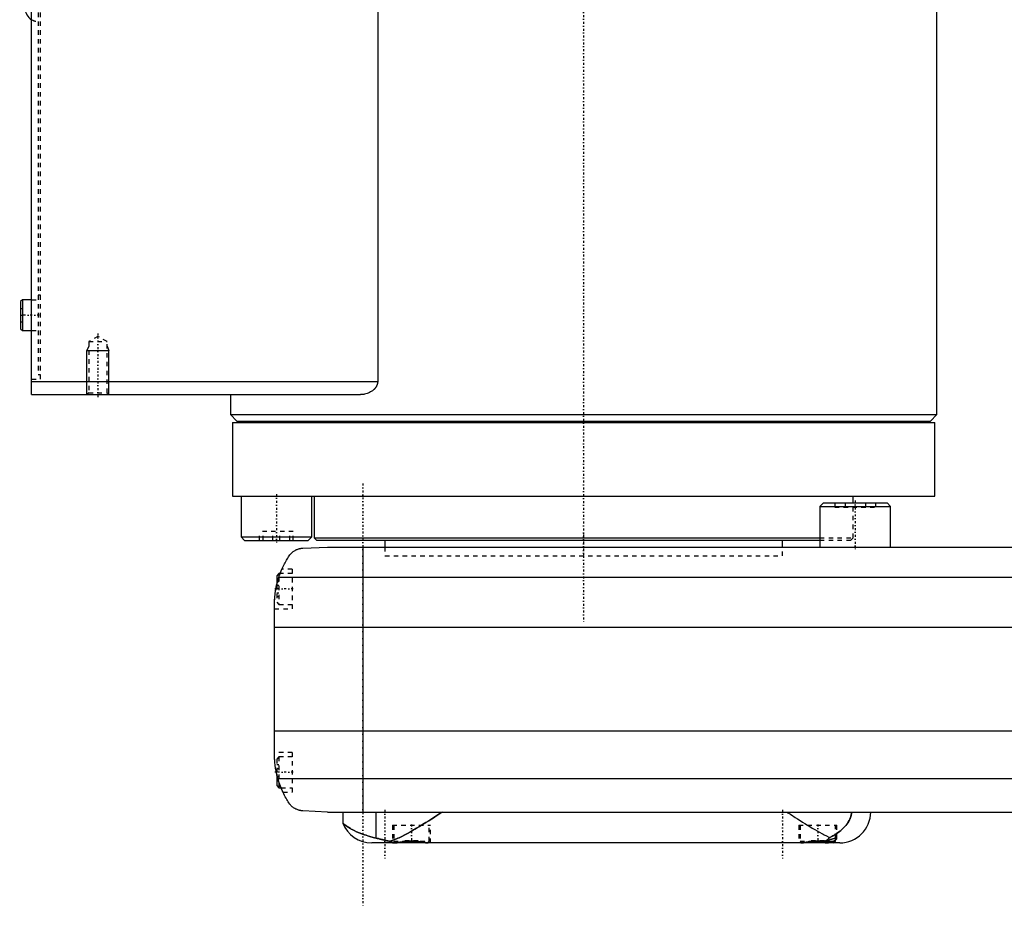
# Model space of a CAD drawing. Extents: x -168 to 502, y -137 to 442.
# Tile 1 of 6: x -128 to 95, y -81 to 119. Entities that reach past the tile are written whole.
import ezdxf

# ---------------------------------------------------------------- set-up
doc = ezdxf.new("R2010")
doc.units = 0
doc.linetypes.add('CENTER', pattern=[1.5, 0.45, -0.5, 0.05, -0.5])
doc.linetypes.add('DASHED', pattern=[2, 1, -1])
for name, color, linetype in [('AM_0', 7, 'CONTINUOUS'), ('AM_10', 7, 'CONTINUOUS'), ('AM_3', 7, 'DASHED'), ('AM_7', 7, 'CENTER')]:
    doc.layers.add(name, color=color, linetype=linetype)

msp = doc.modelspace()

# ---------------------------------------------------------------- linework, layer by layer
at = {"layer": 'AM_0', "color": 7, "linetype": 'CONTINUOUS'}
for p, q in [((-125, 34.5), (-125, 313.5)), ((-46.64, 291.5), (-46.64, 37.5)), ((80, 30), (80, 176)), ((-127.1, 56), (-127.5, 55.6)), ((-125, 56), (-127.1, 56)), ((-127.1, 56), (-127.1, 49)), ((-127.5, 55.6), (-127.5, 49.4)), ((-127.5, 49.4), (-127.1, 49)), ((-127.1, 49), (-125, 49)), ((-125, 37.5), (-46.64, 37.5)), ((-125, 34.5), (-50.56, 34.5)), ((-80, 34.5), (-80, 30)), ((-80, 30), (-78.5, 28.5)), ((-80, 30), (80, 30)), ((78.5, 28.5), (80, 30)), ((-79.5, 28.2), (-79.5, 11.5)), ((-79.5, 28.2), (79.5, 28.2)), ((-78.5, 28.5), (78.5, 28.5)), ((-75, 28.5), (-75, 28.2)), ((75, 28.2), (75, 28.5)), ((79.5, 11.5), (79.5, 28.2)), ((-79.5, 11.5), (79.5, 11.5)), ((-77.57, 11.5), (-77.57, 2.3)), ((-61.57, 2.3), (-61.57, 11.5)), ((-61, 11.5), (-61, 2.08)), ((61, 10), (61, 11.5)), ((54.29, 10), (53.49, 9.2)), ((53.49, 9.2), (53.49, 0)), ((53.49, 9.2), (69.49, 9.2)), ((54.29, 10), (68.69, 10)), ((69.49, 9.2), (68.69, 10)), ((69.49, 0), (69.49, 9.2)), ((-77.57, 2.3), (-76.77, 1.5)), ((-77.57, 2.3), (-61.57, 2.3)), ((-62.37, 1.5), (-61.57, 2.3)), ((-76.77, 1.5), (-62.37, 1.5)), ((-63.58, -0.25), (-58, 0)), ((-61, 2.08), (-60.5, 1.58)), ((-61, 2.08), (53.49, 2.08)), ((-60.5, 1.58), (53.49, 1.58)), ((-58, 0), (248, 0)), ((-50, 0), (-50, -60)), ((-45, 1.58), (-45, 0)), ((45, 0), (45, 1.58)), ((-69, -6), (-69.5, -6.5)), ((-69.5, -6.5), (-69.5, -8.59)), ((-68.72, -6), (-69, -6)), ((-69, -6), (-69, -6.79)), ((-69.01, -6.81), (259.01, -6.81)), ((-70, -46.97), (-70, -13.03)), ((-70, -18.16), (260, -18.16)), ((-70, -41.62), (260, -41.62)), ((-69.5, -51.41), (-69.5, -54)), ((-69.24, -52.43), (259.24, -52.43)), ((-69, -53.21), (-69, -54.5)), ((-69.5, -54), (-69, -54.5)), ((-69, -54.5), (-68.53, -54.5)), ((-58, -60), (-63.58, -59.75)), ((-58, -60), (251.5, -60)), ((-54.53, -60), (-54.53, -62.51)), ((-46.98, -65.9), (-46.98, -60)), ((54.71, -66.6), (57, -66.6)), ((56.6, -67), (57, -66.6)), ((57, -66.6), (57, -65.89)), ((58, -67), (-48, -67)), ((-42.61, -66.99), (-42.6, -67)), ((-35.4, -67), (-35.39, -66.99)), ((49.39, -66.99), (49.4, -67))]:
    msp.add_line(p, q, dxfattribs=at)
for points in [[(-46.64, 37.5, 0), (-46.64, 37.47, 0), (-46.64, 37.42, 0), (-46.64, 37.36, 0), (-46.64, 37.33, 0), (-46.65, 37.3, 0), (-46.65, 37.25, 0), (-46.66, 37.19, 0), (-46.67, 37.14, 0), (-46.68, 37.09, 0), (-46.69, 37.03, 0), (-46.69, 37, 0), (-46.7, 36.98, 0), (-46.71, 36.92, 0), (-46.73, 36.87, 0), (-46.75, 36.82, 0), (-46.76, 36.77, 0), (-46.78, 36.72, 0), (-46.79, 36.69, 0), (-46.8, 36.67, 0), (-46.82, 36.62, 0), (-46.84, 36.57, 0), (-46.86, 36.54, 0), (-46.87, 36.52, 0), (-46.89, 36.47, 0), (-46.92, 36.42, 0), (-46.93, 36.4, 0), (-46.94, 36.37, 0), (-46.97, 36.32, 0), (-47, 36.28, 0), (-47.03, 36.23, 0), (-47.06, 36.19, 0), (-47.09, 36.14, 0), (-47.1, 36.12, 0), (-47.12, 36.1, 0), (-47.15, 36.06, 0), (-47.18, 36.01, 0), (-47.21, 35.97, 0), (-47.25, 35.93, 0), (-47.28, 35.89, 0), (-47.3, 35.87, 0), (-47.32, 35.85, 0), (-47.35, 35.81, 0), (-47.39, 35.77, 0), (-47.43, 35.74, 0), (-47.46, 35.7, 0), (-47.5, 35.66, 0), (-47.52, 35.65, 0), (-47.54, 35.63, 0), (-47.58, 35.59, 0), (-47.61, 35.56, 0), (-47.65, 35.53, 0), (-47.69, 35.49, 0), (-47.73, 35.46, 0), (-47.75, 35.45, 0), (-47.77, 35.43, 0), (-47.81, 35.4, 0), (-47.85, 35.37, 0), (-47.98, 35.28, 0), (-48.11, 35.2, 0), (-48.23, 35.12, 0), (-48.49, 34.98, 0), (-48.76, 34.86, 0), (-49.04, 34.75, 0), (-49.32, 34.67, 0), (-49.6, 34.6, 0), (-49.74, 34.57, 0), (-49.88, 34.55, 0), (-50.15, 34.52, 0), (-50.42, 34.5, 0), (-50.56, 34.5, 0)], [(-69.01, -6.81, 0), (-68.95, -6.65, 0), (-68.84, -6.32, 0), (-68.72, -5.99, 0), (-68.66, -5.83, 0), (-68.59, -5.66, 0), (-68.46, -5.34, 0), (-68.33, -5.03, 0), (-68.19, -4.72, 0), (-68.05, -4.42, 0), (-67.91, -4.12, 0), (-67.83, -3.97, 0), (-67.76, -3.83, 0), (-67.61, -3.55, 0), (-67.46, -3.27, 0), (-67.3, -3, 0), (-67.15, -2.74, 0), (-67, -2.49, 0), (-66.92, -2.37, 0), (-66.85, -2.25, 0), (-66.7, -2.02, 0), (-66.55, -1.8, 0), (-66.48, -1.69, 0)], [(-66.48, -1.69, 0), (-66.4, -1.61, 0), (-66.26, -1.45, 0), (-66.11, -1.31, 0), (-66.03, -1.24, 0), (-65.95, -1.17, 0), (-65.8, -1.05, 0), (-65.64, -0.94, 0), (-65.49, -0.84, 0), (-65.33, -0.75, 0), (-65.18, -0.67, 0), (-65.1, -0.63, 0), (-65.02, -0.59, 0), (-64.87, -0.53, 0), (-64.72, -0.48, 0), (-64.57, -0.42, 0), (-64.47, -0.4, 0), (-64.44, -0.39, 0), (-64.42, -0.38, 0), (-64.4, -0.38, 0), (-64.39, -0.37, 0), (-64.36, -0.37, 0), (-64.33, -0.36, 0), (-64.3, -0.35, 0), (-64.28, -0.35, 0), (-64.25, -0.34, 0), (-64.23, -0.34, 0), (-64.22, -0.33, 0), (-64.19, -0.33, 0), (-64.16, -0.32, 0), (-64.14, -0.32, 0), (-64.13, -0.32, 0), (-64.1, -0.31, 0), (-64.07, -0.31, 0), (-64.05, -0.3, 0), (-64.04, -0.3, 0), (-64.01, -0.3, 0), (-63.98, -0.29, 0), (-63.95, -0.29, 0), (-63.92, -0.28, 0), (-63.88, -0.28, 0), (-63.87, -0.28, 0), (-63.85, -0.28, 0), (-63.82, -0.27, 0), (-63.79, -0.27, 0), (-63.76, -0.27, 0), (-63.73, -0.26, 0), (-63.69, -0.26, 0), (-63.68, -0.26, 0), (-63.66, -0.26, 0), (-63.63, -0.26, 0), (-63.6, -0.25, 0), (-63.58, -0.25, 0)], [(-68.72, -6, 0), (-68.7, -5.95, 0), (-68.66, -5.85, 0), (-68.63, -5.75, 0), (-68.61, -5.71, 0), (-68.59, -5.66, 0), (-68.56, -5.58, 0), (-68.53, -5.49, 0), (-68.49, -5.42, 0), (-68.47, -5.35, 0), (-68.44, -5.29, 0), (-68.43, -5.26, 0), (-68.42, -5.23, 0), (-68.39, -5.18, 0), (-68.37, -5.13, 0), (-68.36, -5.09, 0), (-68.34, -5.06, 0), (-68.33, -5.04, 0), (-68.33, -5.03, 0), (-68.32, -5.02, 0), (-68.32, -5.01, 0), (-68.32, -5, 0), (-68.32, -5, 0)], [(-70, -13.03, 0), (-70, -12.86, 0), (-69.99, -12.52, 0), (-69.98, -12.18, 0), (-69.97, -12.01, 0), (-69.96, -11.84, 0), (-69.94, -11.5, 0), (-69.91, -11.15, 0), (-69.88, -10.81, 0), (-69.83, -10.46, 0), (-69.79, -10.12, 0), (-69.76, -9.94, 0), (-69.73, -9.77, 0), (-69.67, -9.42, 0), (-69.6, -9.07, 0), (-69.53, -8.72, 0), (-69.45, -8.37, 0), (-69.36, -8.03, 0), (-69.32, -7.85, 0), (-69.27, -7.68, 0), (-69.17, -7.33, 0), (-69.06, -6.99, 0), (-69.01, -6.81, 0)], [(-70, -13.03, 0), (-70, -12.94, 0), (-70, -12.76, 0), (-69.99, -12.57, 0), (-69.99, -12.47, 0), (-69.99, -12.36, 0), (-69.98, -12.14, 0), (-69.97, -11.91, 0), (-69.95, -11.67, 0), (-69.93, -11.42, 0), (-69.91, -11.15, 0), (-69.9, -11.02, 0), (-69.88, -10.89, 0), (-69.85, -10.62, 0), (-69.82, -10.34, 0), (-69.78, -10.07, 0), (-69.74, -9.8, 0), (-69.69, -9.53, 0), (-69.67, -9.4, 0), (-69.64, -9.26, 0), (-69.59, -8.99, 0), (-69.53, -8.72, 0), (-69.5, -8.59, 0)], [(-70, -13.03, 0), (-70, -12.94, 0), (-70, -12.76, 0), (-69.99, -12.57, 0), (-69.99, -12.47, 0), (-69.99, -12.36, 0), (-69.98, -12.14, 0), (-69.97, -11.91, 0), (-69.95, -11.67, 0), (-69.93, -11.42, 0), (-69.91, -11.15, 0), (-69.9, -11.02, 0), (-69.88, -10.89, 0), (-69.85, -10.62, 0), (-69.82, -10.34, 0), (-69.78, -10.07, 0), (-69.74, -9.8, 0), (-69.69, -9.53, 0), (-69.67, -9.4, 0), (-69.64, -9.26, 0), (-69.59, -8.99, 0), (-69.53, -8.72, 0), (-69.5, -8.59, 0)], [(-69.24, -52.43, 0), (-69.28, -52.27, 0), (-69.37, -51.97, 0), (-69.44, -51.66, 0), (-69.48, -51.51, 0), (-69.51, -51.35, 0), (-69.58, -51.05, 0), (-69.64, -50.74, 0), (-69.7, -50.44, 0), (-69.75, -50.13, 0), (-69.79, -49.83, 0), (-69.82, -49.68, 0), (-69.84, -49.52, 0), (-69.87, -49.22, 0), (-69.9, -48.92, 0), (-69.93, -48.63, 0), (-69.95, -48.33, 0), (-69.97, -48.03, 0), (-69.98, -47.88, 0), (-69.99, -47.73, 0), (-69.99, -47.42, 0), (-70, -47.12, 0), (-70, -46.97, 0)], [(-69.5, -51.41, 0), (-69.53, -51.27, 0), (-69.59, -50.98, 0), (-69.65, -50.69, 0), (-69.68, -50.54, 0), (-69.7, -50.4, 0), (-69.75, -50.1, 0), (-69.8, -49.81, 0), (-69.84, -49.51, 0), (-69.87, -49.23, 0), (-69.9, -48.95, 0), (-69.91, -48.81, 0), (-69.93, -48.68, 0), (-69.95, -48.43, 0), (-69.96, -48.18, 0), (-69.98, -47.96, 0), (-69.98, -47.75, 0), (-69.99, -47.55, 0), (-69.99, -47.46, 0), (-70, -47.37, 0), (-70, -47.19, 0), (-70, -47.04, 0), (-70, -46.97, 0)], [(-66.48, -58.31, 0), (-66.55, -58.19, 0), (-66.72, -57.95, 0), (-66.88, -57.69, 0), (-66.97, -57.56, 0), (-67.05, -57.42, 0), (-67.22, -57.14, 0), (-67.39, -56.85, 0), (-67.56, -56.55, 0), (-67.72, -56.24, 0), (-67.89, -55.91, 0), (-67.97, -55.75, 0), (-68.05, -55.58, 0), (-68.21, -55.24, 0), (-68.37, -54.88, 0), (-68.52, -54.53, 0), (-68.66, -54.16, 0), (-68.8, -53.78, 0), (-68.87, -53.6, 0), (-68.94, -53.4, 0), (-69.06, -53.02, 0), (-69.18, -52.62, 0), (-69.24, -52.43, 0)], [(-68.09, -55.5, 0), (-68.09, -55.5, 0), (-68.09, -55.49, 0), (-68.1, -55.48, 0), (-68.1, -55.47, 0), (-68.11, -55.46, 0), (-68.12, -55.44, 0), (-68.13, -55.4, 0), (-68.15, -55.37, 0), (-68.17, -55.32, 0), (-68.2, -55.27, 0), (-68.21, -55.24, 0), (-68.22, -55.21, 0), (-68.25, -55.15, 0), (-68.28, -55.08, 0), (-68.31, -55, 0), (-68.35, -54.92, 0), (-68.39, -54.84, 0), (-68.41, -54.79, 0), (-68.43, -54.75, 0), (-68.47, -54.65, 0), (-68.51, -54.55, 0), (-68.53, -54.5, 0)], [(-63.58, -59.75, 0), (-63.6, -59.75, 0), (-63.63, -59.74, 0), (-63.67, -59.74, 0), (-63.68, -59.74, 0), (-63.7, -59.74, 0), (-63.73, -59.74, 0), (-63.76, -59.73, 0), (-63.8, -59.73, 0), (-63.83, -59.73, 0), (-63.86, -59.72, 0), (-63.88, -59.72, 0), (-63.9, -59.72, 0), (-63.93, -59.71, 0), (-63.96, -59.71, 0), (-63.99, -59.71, 0), (-64.02, -59.7, 0), (-64.06, -59.7, 0), (-64.07, -59.69, 0), (-64.09, -59.69, 0), (-64.12, -59.68, 0), (-64.15, -59.68, 0), (-64.16, -59.68, 0), (-64.18, -59.67, 0), (-64.21, -59.67, 0), (-64.24, -59.66, 0), (-64.25, -59.66, 0), (-64.27, -59.65, 0), (-64.3, -59.65, 0), (-64.32, -59.64, 0), (-64.35, -59.63, 0), (-64.38, -59.63, 0), (-64.41, -59.62, 0), (-64.42, -59.62, 0), (-64.44, -59.61, 0), (-64.47, -59.6, 0), (-64.49, -59.6, 0), (-64.59, -59.57, 0), (-64.74, -59.52, 0), (-64.9, -59.46, 0), (-65.05, -59.39, 0), (-65.13, -59.36, 0), (-65.21, -59.32, 0), (-65.37, -59.23, 0), (-65.53, -59.14, 0), (-65.69, -59.03, 0), (-65.84, -58.92, 0), (-66, -58.79, 0), (-66.07, -58.73, 0), (-66.14, -58.66, 0), (-66.28, -58.53, 0), (-66.41, -58.38, 0), (-66.48, -58.31, 0)], [(-43.84, -66.65, 0), (-43.55, -66.55, 0), (-42.96, -66.33, 0), (-42.38, -66.08, 0), (-42.08, -65.95, 0), (-41.78, -65.81, 0), (-41.16, -65.51, 0), (-40.52, -65.18, 0), (-39.87, -64.83, 0), (-39.21, -64.46, 0), (-38.53, -64.07, 0), (-38.19, -63.87, 0), (-37.85, -63.67, 0), (-37.16, -63.25, 0), (-36.46, -62.83, 0), (-35.77, -62.4, 0), (-35.07, -61.96, 0), (-34.38, -61.52, 0), (-34.03, -61.3, 0), (-33.69, -61.08, 0), (-33, -60.64, 0), (-32.33, -60.21, 0), (-32, -60, 0)], [(46, -60, 0), (46.27, -60.17, 0), (46.8, -60.51, 0), (47.34, -60.86, 0), (47.62, -61.04, 0), (47.89, -61.21, 0), (48.45, -61.56, 0), (49, -61.92, 0), (49.56, -62.27, 0), (50.12, -62.61, 0), (50.68, -62.96, 0), (50.95, -63.13, 0), (51.23, -63.3, 0), (51.78, -63.63, 0), (52.33, -63.95, 0), (52.88, -64.27, 0), (53.41, -64.57, 0), (53.94, -64.87, 0), (54.2, -65.01, 0), (54.46, -65.15, 0), (54.98, -65.41, 0), (55.48, -65.66, 0), (55.72, -65.78, 0)], [(55.72, -65.78, 0), (55.99, -65.65, 0), (56.5, -65.37, 0), (56.99, -65.08, 0), (57.22, -64.93, 0), (57.44, -64.78, 0), (57.86, -64.46, 0), (58.25, -64.15, 0), (58.61, -63.83, 0), (58.93, -63.51, 0), (59.22, -63.2, 0), (59.36, -63.04, 0), (59.48, -62.89, 0), (59.72, -62.57, 0), (59.93, -62.25, 0), (60.12, -61.93, 0), (60.22, -61.74, 0), (60.25, -61.68, 0), (60.27, -61.63, 0), (60.28, -61.6, 0), (60.3, -61.57, 0), (60.32, -61.52, 0), (60.34, -61.46, 0), (60.37, -61.41, 0), (60.39, -61.35, 0), (60.41, -61.3, 0), (60.42, -61.27, 0), (60.43, -61.24, 0), (60.45, -61.19, 0), (60.47, -61.13, 0), (60.48, -61.1, 0), (60.48, -61.07, 0), (60.5, -61.02, 0), (60.52, -60.96, 0), (60.53, -60.93, 0), (60.53, -60.9, 0), (60.55, -60.84, 0), (60.56, -60.79, 0), (60.58, -60.73, 0), (60.59, -60.67, 0), (60.6, -60.6, 0), (60.6, -60.57, 0), (60.61, -60.54, 0), (60.62, -60.48, 0), (60.63, -60.42, 0), (60.63, -60.35, 0), (60.64, -60.29, 0), (60.64, -60.23, 0), (60.65, -60.19, 0), (60.65, -60.16, 0), (60.65, -60.1, 0), (60.65, -60.03, 0), (60.65, -60, 0)], [(-54.53, -62.51, 0), (-54.53, -62.52, 0), (-54.48, -62.56, 0), (-54.38, -62.65, 0), (-54.32, -62.71, 0), (-54.24, -62.77, 0), (-54.05, -62.93, 0), (-53.81, -63.11, 0), (-53.53, -63.31, 0), (-53.2, -63.52, 0), (-52.82, -63.75, 0), (-52.61, -63.87, 0), (-52.4, -63.98, 0), (-51.93, -64.22, 0), (-51.41, -64.46, 0), (-50.85, -64.7, 0), (-50.25, -64.93, 0), (-49.6, -65.16, 0), (-49.25, -65.27, 0), (-48.9, -65.38, 0), (-48.16, -65.6, 0), (-47.38, -65.81, 0), (-46.98, -65.9, 0)], [(-46.98, -65.9, 0), (-46.91, -65.92, 0), (-46.76, -65.96, 0), (-46.61, -65.99, 0), (-46.54, -66.01, 0), (-46.46, -66.03, 0), (-46.31, -66.07, 0), (-46.15, -66.11, 0), (-45.98, -66.15, 0), (-45.81, -66.2, 0), (-45.64, -66.24, 0), (-45.56, -66.26, 0), (-45.47, -66.28, 0), (-45.29, -66.33, 0), (-45.11, -66.37, 0), (-44.92, -66.41, 0), (-44.73, -66.46, 0), (-44.54, -66.5, 0), (-44.44, -66.52, 0), (-44.35, -66.54, 0), (-44.15, -66.59, 0), (-43.94, -66.63, 0), (-43.84, -66.65, 0)], [(-43.84, -66.65, 0), (-43.81, -66.66, 0), (-43.74, -66.69, 0), (-43.67, -66.72, 0), (-43.64, -66.74, 0), (-43.6, -66.75, 0), (-43.53, -66.78, 0), (-43.46, -66.8, 0), (-43.39, -66.83, 0), (-43.32, -66.85, 0), (-43.26, -66.87, 0), (-43.22, -66.88, 0), (-43.18, -66.89, 0), (-43.11, -66.91, 0), (-43.04, -66.92, 0), (-42.97, -66.94, 0), (-42.9, -66.95, 0), (-42.83, -66.96, 0), (-42.8, -66.97, 0), (-42.76, -66.97, 0), (-42.69, -66.98, 0), (-42.62, -66.99, 0), (-42.58, -66.99, 0)], [(-42.58, -66.99, 0), (-42.56, -66.99, 0), (-42.51, -66.98, 0), (-42.46, -66.98, 0), (-42.44, -66.98, 0), (-42.42, -66.97, 0), (-42.36, -66.97, 0), (-42.31, -66.96, 0), (-42.26, -66.95, 0), (-42.21, -66.95, 0), (-42.15, -66.94, 0), (-42.13, -66.93, 0), (-42.1, -66.93, 0), (-42.04, -66.92, 0), (-41.99, -66.91, 0), (-41.93, -66.91, 0), (-41.87, -66.9, 0), (-41.81, -66.89, 0), (-41.78, -66.88, 0), (-41.75, -66.88, 0), (-41.68, -66.87, 0), (-41.62, -66.86, 0), (-41.58, -66.85, 0), (-41.55, -66.85, 0), (-41.48, -66.84, 0), (-41.42, -66.82, 0), (-41.38, -66.82, 0), (-41.35, -66.81, 0), (-41.28, -66.8, 0), (-41.21, -66.79, 0), (-41.13, -66.78, 0), (-41.06, -66.77, 0), (-40.99, -66.76, 0), (-40.95, -66.76, 0), (-40.91, -66.75, 0), (-40.84, -66.74, 0), (-40.76, -66.73, 0), (-40.68, -66.72, 0), (-40.61, -66.71, 0), (-40.53, -66.7, 0), (-40.49, -66.7, 0), (-40.45, -66.69, 0), (-40.37, -66.68, 0), (-40.29, -66.68, 0), (-40.21, -66.67, 0), (-40.13, -66.66, 0), (-40.05, -66.65, 0), (-40.01, -66.65, 0), (-39.97, -66.65, 0), (-39.88, -66.64, 0), (-39.8, -66.64, 0), (-39.72, -66.63, 0), (-39.64, -66.63, 0), (-39.56, -66.62, 0), (-39.52, -66.62, 0), (-39.48, -66.62, 0), (-39.39, -66.62, 0), (-39.31, -66.62, 0), (-39.23, -66.61, 0), (-39.15, -66.61, 0), (-39.07, -66.61, 0), (-39.03, -66.61, 0), (-38.99, -66.61, 0), (-38.91, -66.61, 0), (-38.83, -66.61, 0), (-38.79, -66.61, 0), (-38.75, -66.61, 0), (-38.67, -66.62, 0), (-38.59, -66.62, 0), (-38.55, -66.62, 0), (-38.51, -66.62, 0), (-38.42, -66.62, 0), (-38.34, -66.63, 0), (-38.26, -66.63, 0), (-38.18, -66.64, 0), (-38.1, -66.64, 0), (-38.06, -66.65, 0), (-38.02, -66.65, 0), (-37.93, -66.66, 0), (-37.85, -66.66, 0), (-37.77, -66.67, 0), (-37.69, -66.68, 0), (-37.61, -66.69, 0), (-37.57, -66.69, 0), (-37.53, -66.7, 0), (-37.46, -66.7, 0), (-37.38, -66.71, 0), (-37.3, -66.72, 0), (-37.22, -66.73, 0), (-37.15, -66.74, 0), (-37.11, -66.75, 0), (-37.07, -66.75, 0), (-37, -66.76, 0), (-36.92, -66.77, 0), (-36.85, -66.78, 0), (-36.78, -66.8, 0), (-36.71, -66.81, 0), (-36.67, -66.81, 0), (-36.64, -66.82, 0), (-36.57, -66.83, 0), (-36.5, -66.84, 0), (-36.43, -66.85, 0), (-36.37, -66.86, 0), (-36.3, -66.87, 0), (-36.27, -66.87, 0), (-36.24, -66.88, 0), (-36.18, -66.89, 0), (-36.12, -66.9, 0), (-36.09, -66.9, 0), (-36.06, -66.91, 0), (-36, -66.92, 0), (-35.94, -66.92, 0), (-35.92, -66.93, 0), (-35.89, -66.93, 0), (-35.83, -66.94, 0), (-35.78, -66.95, 0), (-35.73, -66.96, 0), (-35.67, -66.96, 0), (-35.62, -66.97, 0), (-35.6, -66.97, 0), (-35.57, -66.97, 0), (-35.52, -66.98, 0), (-35.48, -66.98, 0), (-35.43, -66.99, 0), (-35.38, -66.99, 0), (-35.34, -67, 0), (-35.32, -67, 0), (-35.3, -67, 0), (-35.25, -67, 0), (-35.21, -67, 0), (-35.19, -67, 0)], [(49.19, -67, 0), (49.21, -67, 0), (49.23, -67, 0), (49.26, -67, 0), (49.28, -67, 0), (49.29, -67, 0), (49.32, -67, 0), (49.35, -66.99, 0), (49.38, -66.99, 0), (49.41, -66.99, 0), (49.44, -66.99, 0), (49.46, -66.99, 0), (49.48, -66.98, 0), (49.51, -66.98, 0), (49.54, -66.98, 0), (49.58, -66.97, 0), (49.61, -66.97, 0), (49.64, -66.97, 0), (49.66, -66.96, 0), (49.68, -66.96, 0), (49.72, -66.96, 0), (49.75, -66.95, 0), (49.77, -66.95, 0), (49.79, -66.95, 0), (49.82, -66.94, 0), (49.86, -66.94, 0), (49.88, -66.93, 0), (49.9, -66.93, 0), (49.94, -66.93, 0), (49.98, -66.92, 0), (50.01, -66.91, 0), (50.05, -66.91, 0), (50.09, -66.9, 0), (50.12, -66.9, 0), (50.14, -66.9, 0), (50.18, -66.89, 0), (50.22, -66.88, 0), (50.26, -66.88, 0), (50.31, -66.87, 0), (50.35, -66.86, 0), (50.37, -66.86, 0), (50.39, -66.85, 0), (50.44, -66.85, 0), (50.48, -66.84, 0), (50.53, -66.83, 0), (50.58, -66.83, 0), (50.62, -66.82, 0), (50.65, -66.81, 0), (50.67, -66.81, 0), (50.72, -66.8, 0), (50.77, -66.8, 0), (50.82, -66.79, 0), (50.87, -66.78, 0), (50.92, -66.77, 0), (50.94, -66.77, 0), (50.97, -66.77, 0), (51.02, -66.76, 0), (51.07, -66.75, 0), (51.12, -66.75, 0), (51.17, -66.74, 0), (51.22, -66.73, 0), (51.25, -66.73, 0), (51.28, -66.73, 0), (51.33, -66.72, 0), (51.38, -66.71, 0), (51.41, -66.71, 0), (51.43, -66.71, 0), (51.49, -66.7, 0), (51.54, -66.69, 0), (51.57, -66.69, 0), (51.6, -66.69, 0), (51.65, -66.68, 0), (51.7, -66.68, 0), (51.76, -66.67, 0), (51.81, -66.67, 0), (51.87, -66.66, 0), (51.9, -66.66, 0), (51.92, -66.66, 0), (51.98, -66.65, 0), (52.04, -66.65, 0), (52.09, -66.64, 0), (52.15, -66.64, 0), (52.2, -66.64, 0), (52.23, -66.64, 0), (52.26, -66.63, 0), (52.31, -66.63, 0), (52.37, -66.63, 0), (52.43, -66.62, 0), (52.48, -66.62, 0), (52.54, -66.62, 0), (52.57, -66.62, 0), (52.59, -66.62, 0), (52.65, -66.62, 0), (52.7, -66.61, 0), (52.76, -66.61, 0), (52.82, -66.61, 0), (52.87, -66.61, 0), (52.9, -66.61, 0), (52.93, -66.61, 0), (52.98, -66.61, 0), (53.03, -66.61, 0), (53.09, -66.61, 0), (53.14, -66.61, 0), (53.2, -66.61, 0), (53.23, -66.61, 0), (53.25, -66.61, 0), (53.31, -66.62, 0), (53.37, -66.62, 0), (53.39, -66.62, 0), (53.42, -66.62, 0), (53.48, -66.62, 0), (53.53, -66.62, 0), (53.56, -66.62, 0), (53.59, -66.63, 0), (53.64, -66.63, 0), (53.7, -66.63, 0), (53.76, -66.63, 0), (53.81, -66.64, 0), (53.87, -66.64, 0), (53.9, -66.64, 0), (53.92, -66.65, 0), (53.98, -66.65, 0), (54.03, -66.65, 0), (54.09, -66.66, 0), (54.15, -66.66, 0), (54.2, -66.67, 0), (54.23, -66.67, 0), (54.26, -66.67, 0), (54.31, -66.68, 0), (54.36, -66.68, 0), (54.39, -66.69, 0)], [(54.39, -66.69, 0), (54.43, -66.67, 0), (54.51, -66.63, 0), (54.59, -66.6, 0), (54.62, -66.58, 0), (54.66, -66.56, 0), (54.74, -66.52, 0), (54.81, -66.47, 0), (54.89, -66.43, 0), (54.96, -66.38, 0), (55.04, -66.34, 0), (55.08, -66.31, 0), (55.11, -66.28, 0), (55.19, -66.23, 0), (55.26, -66.18, 0), (55.33, -66.12, 0), (55.41, -66.07, 0), (55.48, -66.01, 0), (55.51, -65.98, 0), (55.55, -65.94, 0), (55.62, -65.88, 0), (55.69, -65.82, 0), (55.72, -65.78, 0)], [(54.39, -66.69, 0), (54.53, -66.65, 0), (54.8, -66.57, 0), (55.06, -66.5, 0), (55.19, -66.46, 0), (55.31, -66.42, 0), (55.55, -66.34, 0), (55.78, -66.26, 0), (56, -66.18, 0), (56.12, -66.14, 0), (56.15, -66.13, 0), (56.19, -66.12, 0), (56.2, -66.11, 0), (56.22, -66.11, 0), (56.25, -66.1, 0), (56.28, -66.09, 0), (56.32, -66.08, 0), (56.35, -66.07, 0), (56.38, -66.06, 0), (56.39, -66.05, 0), (56.41, -66.05, 0), (56.44, -66.04, 0), (56.47, -66.03, 0), (56.48, -66.02, 0), (56.5, -66.02, 0), (56.53, -66.01, 0), (56.55, -66, 0), (56.57, -66, 0), (56.58, -65.99, 0), (56.61, -65.98, 0), (56.64, -65.98, 0), (56.66, -65.97, 0), (56.69, -65.96, 0), (56.71, -65.96, 0), (56.73, -65.95, 0), (56.74, -65.95, 0), (56.76, -65.94, 0), (56.79, -65.94, 0), (56.81, -65.93, 0), (56.83, -65.93, 0), (56.85, -65.92, 0), (56.87, -65.92, 0), (56.88, -65.92, 0), (56.9, -65.91, 0), (56.92, -65.91, 0), (56.94, -65.9, 0), (56.96, -65.9, 0), (56.98, -65.9, 0), (56.99, -65.9, 0), (57, -65.89, 0), (57.01, -65.89, 0), (57.03, -65.89, 0), (57.05, -65.89, 0), (57.07, -65.89, 0), (57.08, -65.89, 0), (57.09, -65.89, 0), (57.1, -65.89, 0), (57.11, -65.89, 0), (57.13, -65.89, 0), (57.14, -65.89, 0), (57.15, -65.89, 0), (57.17, -65.89, 0), (57.17, -65.89, 0), (57.18, -65.89, 0), (57.19, -65.89, 0), (57.2, -65.89, 0), (57.21, -65.9, 0), (57.21, -65.9, 0), (57.22, -65.9, 0), (57.23, -65.9, 0), (57.24, -65.91, 0), (57.24, -65.91, 0), (57.25, -65.91, 0), (57.26, -65.92, 0), (57.26, -65.92, 0), (57.27, -65.93, 0), (57.27, -65.93, 0), (57.28, -65.93, 0), (57.28, -65.94, 0), (57.28, -65.94, 0), (57.29, -65.95, 0), (57.29, -65.96, 0), (57.29, -65.96, 0), (57.3, -65.97, 0), (57.3, -65.97, 0), (57.3, -65.98, 0), (57.3, -65.99, 0), (57.3, -65.99, 0), (57.3, -66, 0)], [(57.3, -66, 0), (57.3, -66.01, 0), (57.3, -66.02, 0), (57.29, -66.04, 0), (57.29, -66.05, 0), (57.29, -66.06, 0), (57.28, -66.08, 0), (57.27, -66.1, 0), (57.26, -66.12, 0), (57.25, -66.14, 0), (57.23, -66.16, 0), (57.22, -66.17, 0), (57.22, -66.18, 0), (57.2, -66.2, 0), (57.18, -66.22, 0), (57.15, -66.25, 0), (57.13, -66.27, 0), (57.1, -66.29, 0), (57.09, -66.3, 0), (57.08, -66.32, 0), (57.05, -66.34, 0), (57.02, -66.36, 0), (57, -66.38, 0)], [(-43.3, -67, 0), (-43.3, -66.99, 0), (-43.29, -66.99, 0), (-43.29, -66.99, 0), (-43.28, -66.99, 0), (-43.27, -66.99, 0), (-43.25, -66.99, 0), (-43.23, -66.99, 0), (-43.2, -66.98, 0), (-43.17, -66.98, 0), (-43.14, -66.98, 0), (-43.12, -66.98, 0), (-43.1, -66.98, 0), (-43.05, -66.98, 0), (-43, -66.98, 0), (-42.95, -66.98, 0), (-42.89, -66.98, 0), (-42.83, -66.98, 0), (-42.8, -66.99, 0), (-42.77, -66.99, 0), (-42.7, -66.99, 0), (-42.62, -66.99, 0), (-42.58, -66.99, 0)], [(-43.25, -67, 0), (-43.26, -67, 0), (-43.29, -67, 0), (-43.3, -67, 0), (-43.3, -67, 0)]]:
    msp.add_polyline3d(points, dxfattribs=at)
for centre, radius, start, end in [((-123.5, 122), 3, 180, 240), ((58, -60), 7, 270, 0), ((-48, -60), 7, 201.0345, 270)]:
    msp.add_arc(centre, radius, start, end, dxfattribs=at)
at = {"layer": 'AM_10', "color": 7, "linetype": 'CONTINUOUS'}
for p, q in [((-112.07, 45.5), (-112.5, 44.5)), ((-107.93, 45.5), (-107.5, 44.5)), ((-112.5, 34.5), (-112.5, 44.5)), ((-112.5, 44.5), (-107.5, 44.5)), ((-107.5, 34.5), (-107.5, 44.5))]:
    msp.add_line(p, q, dxfattribs=at)
at = {"layer": 'AM_3', "color": 6, "linetype": 'DASHED'}
for p, q in [((-123, 38), (-123, 310)), ((-123.5, 309), (-123.5, 39)), ((-125, 56), (-123, 56)), ((-123, 57), (-123.5, 57)), ((-127.5, 54), (-127, 54)), ((-127, 51), (-127, 54)), ((-127.5, 52.5), (-127, 52.5)), ((-127.5, 51), (-127, 51)), ((-125, 49), (-123.5, 49)), ((-110, 47.69), (-112.07, 46.5)), ((-107.93, 46.5), (-110, 47.69)), ((-112.07, 46.5), (-112.07, 34.93)), ((-112.07, 46.5), (-107.93, 46.5)), ((-107.93, 34.93), (-107.93, 46.5)), ((-125, 38), (-123, 38)), ((-123, 39), (-123.5, 39)), ((-112.07, 34.93), (-112.5, 34.5)), ((-112.07, 34.93), (-107.93, 34.93)), ((-107.5, 34.5), (-107.93, 34.93)), ((56.87, 10), (56.87, 9)), ((56.87, 9), (66.11, 9)), ((59.18, 10), (59.18, 9)), ((61, 2.08), (61, 10)), ((63.8, 10), (63.8, 9)), ((66.11, 10), (66.11, 9)), ((-73.41, 1.5), (-73.41, 3.5)), ((-65.74, 3.5), (-73.41, 3.5)), ((-72.6, 1.5), (-72.6, 3.5)), ((-70.38, 1.5), (-70.38, 3.5)), ((-68.77, 1.5), (-68.77, 3.5)), ((-66.55, 1.5), (-66.55, 3.5)), ((-65.74, 1.5), (-65.74, 3.5)), ((-61.74, 2.3), (-61.57, 2.3)), ((-45, 0), (-45, -2)), ((45, -2), (45, 0)), ((53.49, 2.08), (61, 2.08)), ((53.49, 1.58), (60.5, 1.58)), ((60.5, 1.58), (61, 2.08)), ((-45, -2), (45, -2)), ((-45, -2), (45, -2)), ((-66, -6), (-68.72, -6)), ((-66, -5), (-68.32, -5)), ((-66, -5), (-66, -14)), ((-69.5, -7.77), (-69, -7.77)), ((-69.5, -8.59), (-69.5, -12.5)), ((-69.5, -8.63), (-69, -8.63)), ((-69, -6.79), (-69, -13)), ((-69.5, -10.37), (-69, -10.37)), ((-69.5, -11.23), (-69, -11.23)), ((-69.5, -12.5), (-69, -13)), ((-69, -13), (-66, -13)), ((-70, -14), (-66, -14)), ((-66, -46.5), (-70, -46.5)), ((-66, -46.5), (-66, -55.5)), ((-69, -47.5), (-69.5, -48)), ((-69.5, -48), (-69.5, -51.41)), ((-66, -47.5), (-69, -47.5)), ((-69, -47.5), (-69, -53.21)), ((-69.5, -49.27), (-69, -49.27)), ((-69.5, -50.13), (-69, -50.13)), ((-69.5, -51.87), (-69, -51.87)), ((-69.5, -52.73), (-69, -52.73)), ((-68.53, -54.5), (-66, -54.5)), ((-68.09, -55.5), (-66, -55.5)), ((-43.3, -63), (-43.3, -67)), ((-43.3, -63), (-34.7, -63)), ((-43, -63), (-43, -66.6)), ((-35, -66.6), (-35, -63)), ((-34.7, -67), (-34.7, -63)), ((48.7, -63), (48.7, -67)), ((48.7, -63), (57.3, -63)), ((49, -63), (49, -66.6)), ((57, -65.89), (57, -63)), ((57.3, -66), (57.3, -63)), ((-43, -66.6), (-42.61, -66.99)), ((-43, -66.6), (-35, -66.6)), ((-40.5, -67), (-40.5, -66.5)), ((-37.5, -66.5), (-40.5, -66.5)), ((-39, -67), (-39, -66.5)), ((-37.5, -67), (-37.5, -66.5)), ((-35.39, -66.99), (-35, -66.6)), ((49, -66.6), (49.39, -66.99)), ((49, -66.6), (54.71, -66.6)), ((51.5, -67), (51.5, -66.5)), ((54.5, -66.5), (51.5, -66.5)), ((53, -67), (53, -66.5)), ((54.5, -67), (54.5, -66.5)), ((-35.4, -67), (-42.6, -67))]:
    msp.add_line(p, q, dxfattribs=at)
for points in [[(-69.5, -8.59, 0), (-69.48, -8.5, 0), (-69.44, -8.33, 0), (-69.4, -8.17, 0), (-69.38, -8.08, 0), (-69.36, -8, 0), (-69.31, -7.84, 0), (-69.27, -7.67, 0), (-69.22, -7.52, 0), (-69.18, -7.36, 0), (-69.13, -7.21, 0), (-69.11, -7.13, 0), (-69.09, -7.06, 0), (-69.04, -6.92, 0), (-69, -6.78, 0), (-68.95, -6.65, 0), (-68.91, -6.52, 0), (-68.87, -6.39, 0), (-68.85, -6.34, 0), (-68.82, -6.28, 0), (-68.78, -6.16, 0), (-68.74, -6.05, 0), (-68.72, -6, 0)], [(-68.53, -54.5, 0), (-68.55, -54.44, 0), (-68.6, -54.31, 0), (-68.66, -54.17, 0), (-68.68, -54.11, 0), (-68.71, -54.03, 0), (-68.77, -53.89, 0), (-68.82, -53.73, 0), (-68.88, -53.57, 0), (-68.94, -53.4, 0), (-68.99, -53.23, 0), (-69.02, -53.14, 0), (-69.05, -53.05, 0), (-69.11, -52.87, 0), (-69.17, -52.68, 0), (-69.22, -52.49, 0), (-69.28, -52.3, 0), (-69.33, -52.1, 0), (-69.35, -52.01, 0), (-69.38, -51.91, 0), (-69.43, -51.71, 0), (-69.48, -51.51, 0), (-69.5, -51.41, 0)], [(-69.15, -52.73, 0), (-69.16, -52.7, 0), (-69.18, -52.63, 0), (-69.2, -52.55, 0), (-69.21, -52.52, 0), (-69.22, -52.48, 0), (-69.25, -52.41, 0), (-69.27, -52.34, 0), (-69.29, -52.26, 0), (-69.31, -52.19, 0), (-69.33, -52.12, 0), (-69.34, -52.08, 0), (-69.35, -52.04, 0), (-69.36, -51.97, 0), (-69.38, -51.9, 0), (-69.4, -51.82, 0), (-69.42, -51.75, 0), (-69.44, -51.67, 0), (-69.45, -51.64, 0), (-69.46, -51.6, 0), (-69.47, -51.52, 0), (-69.49, -51.45, 0), (-69.5, -51.41, 0)], [(-68.53, -54.5, 0), (-68.54, -54.46, 0), (-68.58, -54.38, 0), (-68.61, -54.3, 0), (-68.62, -54.26, 0), (-68.64, -54.22, 0), (-68.67, -54.13, 0), (-68.71, -54.04, 0), (-68.74, -53.95, 0), (-68.78, -53.86, 0), (-68.81, -53.76, 0), (-68.83, -53.71, 0), (-68.85, -53.66, 0), (-68.88, -53.56, 0), (-68.92, -53.46, 0), (-68.95, -53.35, 0), (-68.99, -53.24, 0), (-69.03, -53.13, 0), (-69.04, -53.08, 0), (-69.06, -53.02, 0), (-69.1, -52.91, 0), (-69.13, -52.79, 0), (-69.15, -52.73, 0)], [(-32, -60, 0), (-32.33, -60.21, 0), (-33, -60.64, 0), (-33.69, -61.08, 0), (-34.03, -61.3, 0), (-34.38, -61.52, 0), (-35.07, -61.96, 0), (-35.77, -62.4, 0), (-36.46, -62.83, 0), (-37.16, -63.25, 0), (-37.85, -63.67, 0), (-38.19, -63.87, 0), (-38.53, -64.07, 0), (-39.21, -64.46, 0), (-39.87, -64.83, 0), (-40.52, -65.18, 0), (-41.16, -65.51, 0), (-41.78, -65.81, 0), (-42.08, -65.95, 0), (-42.38, -66.08, 0), (-42.96, -66.33, 0), (-43.55, -66.55, 0), (-43.84, -66.65, 0)], [(60.65, -60, 0), (60.65, -60.04, 0), (60.65, -60.11, 0), (60.65, -60.19, 0), (60.64, -60.22, 0), (60.64, -60.26, 0), (60.64, -60.34, 0), (60.63, -60.41, 0), (60.62, -60.48, 0), (60.61, -60.55, 0), (60.59, -60.63, 0), (60.59, -60.66, 0), (60.58, -60.7, 0), (60.57, -60.77, 0), (60.55, -60.84, 0), (60.53, -60.9, 0), (60.52, -60.97, 0), (60.5, -61.04, 0), (60.49, -61.07, 0), (60.48, -61.1, 0), (60.45, -61.17, 0), (60.43, -61.23, 0), (60.42, -61.26, 0), (60.41, -61.29, 0), (60.39, -61.35, 0), (60.36, -61.42, 0), (60.35, -61.45, 0), (60.34, -61.48, 0), (60.31, -61.54, 0), (60.29, -61.6, 0), (60.26, -61.65, 0), (60.23, -61.71, 0), (60.2, -61.77, 0), (60.19, -61.8, 0), (60.17, -61.83, 0), (60.14, -61.88, 0), (60.11, -61.94, 0), (60.01, -62.13, 0), (59.81, -62.44, 0), (59.59, -62.74, 0), (59.35, -63.05, 0), (59.21, -63.21, 0), (59.07, -63.36, 0), (58.77, -63.68, 0), (58.43, -63.99, 0), (58.07, -64.3, 0), (57.69, -64.6, 0), (57.28, -64.89, 0), (57.07, -65.03, 0), (56.86, -65.16, 0), (56.41, -65.42, 0), (55.96, -65.67, 0), (55.72, -65.78, 0)], [(-46.98, -65.9, 0), (-47.38, -65.81, 0), (-48.17, -65.6, 0), (-48.91, -65.38, 0), (-49.26, -65.27, 0), (-49.6, -65.16, 0), (-50.25, -64.93, 0), (-50.85, -64.69, 0), (-51.42, -64.46, 0), (-51.93, -64.22, 0), (-52.4, -63.98, 0), (-52.62, -63.86, 0), (-52.82, -63.75, 0), (-53.2, -63.52, 0), (-53.53, -63.31, 0), (-53.81, -63.11, 0), (-54.05, -62.93, 0), (-54.24, -62.77, 0), (-54.32, -62.71, 0), (-54.38, -62.65, 0), (-54.48, -62.56, 0), (-54.53, -62.52, 0), (-54.53, -62.51, 0)], [(-43.84, -66.65, 0), (-43.95, -66.63, 0), (-44.15, -66.59, 0), (-44.35, -66.54, 0), (-44.45, -66.52, 0), (-44.55, -66.5, 0), (-44.74, -66.46, 0), (-44.93, -66.41, 0), (-45.12, -66.37, 0), (-45.3, -66.32, 0), (-45.48, -66.28, 0), (-45.57, -66.26, 0), (-45.65, -66.24, 0), (-45.82, -66.19, 0), (-45.99, -66.15, 0), (-46.15, -66.11, 0), (-46.31, -66.07, 0), (-46.47, -66.03, 0), (-46.54, -66.01, 0), (-46.62, -65.99, 0), (-46.76, -65.96, 0), (-46.91, -65.92, 0), (-46.98, -65.9, 0)], [(-42.58, -66.99, 0), (-42.62, -66.99, 0), (-42.69, -66.98, 0), (-42.76, -66.97, 0), (-42.8, -66.97, 0), (-42.83, -66.96, 0), (-42.9, -66.95, 0), (-42.97, -66.94, 0), (-43.04, -66.92, 0), (-43.11, -66.91, 0), (-43.19, -66.89, 0), (-43.22, -66.88, 0), (-43.26, -66.87, 0), (-43.33, -66.85, 0), (-43.39, -66.83, 0), (-43.46, -66.8, 0), (-43.53, -66.78, 0), (-43.6, -66.75, 0), (-43.64, -66.74, 0), (-43.67, -66.72, 0), (-43.74, -66.69, 0), (-43.81, -66.66, 0), (-43.84, -66.65, 0)], [(-40.5, -66.7, 0), (-40.57, -66.71, 0), (-40.71, -66.72, 0), (-40.85, -66.74, 0), (-40.92, -66.75, 0), (-40.99, -66.76, 0), (-41.12, -66.78, 0), (-41.26, -66.8, 0), (-41.38, -66.82, 0), (-41.51, -66.84, 0), (-41.63, -66.86, 0), (-41.69, -66.87, 0), (-41.74, -66.88, 0), (-41.86, -66.89, 0), (-41.97, -66.91, 0), (-42.07, -66.93, 0), (-42.17, -66.94, 0), (-42.27, -66.95, 0), (-42.31, -66.96, 0), (-42.36, -66.97, 0), (-42.45, -66.98, 0), (-42.54, -66.99, 0), (-42.58, -66.99, 0)], [(-37.5, -66.7, 0), (-37.58, -66.69, 0), (-37.75, -66.67, 0), (-37.91, -66.66, 0), (-38, -66.65, 0), (-38.08, -66.65, 0), (-38.25, -66.63, 0), (-38.42, -66.63, 0), (-38.58, -66.62, 0), (-38.75, -66.61, 0), (-38.92, -66.61, 0), (-39, -66.61, 0), (-39.08, -66.61, 0), (-39.25, -66.61, 0), (-39.42, -66.62, 0), (-39.58, -66.63, 0), (-39.75, -66.63, 0), (-39.92, -66.65, 0), (-40, -66.65, 0), (-40.09, -66.66, 0), (-40.25, -66.67, 0), (-40.42, -66.69, 0), (-40.5, -66.7, 0)], [(-35.39, -66.99, 0), (-35.43, -66.99, 0), (-35.52, -66.98, 0), (-35.61, -66.97, 0), (-35.66, -66.96, 0), (-35.71, -66.96, 0), (-35.81, -66.94, 0), (-35.91, -66.93, 0), (-36.01, -66.91, 0), (-36.12, -66.9, 0), (-36.24, -66.88, 0), (-36.29, -66.87, 0), (-36.35, -66.86, 0), (-36.48, -66.84, 0), (-36.6, -66.82, 0), (-36.73, -66.8, 0), (-36.87, -66.78, 0), (-37, -66.76, 0), (-37.07, -66.75, 0), (-37.14, -66.74, 0), (-37.28, -66.73, 0), (-37.43, -66.71, 0), (-37.5, -66.7, 0)], [(54.39, -66.69, 0), (54.36, -66.68, 0), (54.31, -66.68, 0), (54.26, -66.67, 0), (54.23, -66.67, 0), (54.2, -66.67, 0), (54.15, -66.66, 0), (54.09, -66.66, 0), (54.03, -66.65, 0), (53.98, -66.65, 0), (53.92, -66.65, 0), (53.9, -66.64, 0), (53.87, -66.64, 0), (53.81, -66.64, 0), (53.76, -66.63, 0), (53.7, -66.63, 0), (53.64, -66.63, 0), (53.59, -66.63, 0), (53.56, -66.62, 0), (53.53, -66.62, 0), (53.48, -66.62, 0), (53.42, -66.62, 0), (53.39, -66.62, 0), (53.37, -66.62, 0), (53.31, -66.62, 0), (53.25, -66.61, 0), (53.23, -66.61, 0), (53.2, -66.61, 0), (53.14, -66.61, 0), (53.09, -66.61, 0), (53.03, -66.61, 0), (52.98, -66.61, 0), (52.93, -66.61, 0), (52.9, -66.61, 0), (52.87, -66.61, 0), (52.82, -66.61, 0), (52.76, -66.61, 0), (52.7, -66.61, 0), (52.65, -66.62, 0), (52.59, -66.62, 0), (52.57, -66.62, 0), (52.54, -66.62, 0), (52.48, -66.62, 0), (52.43, -66.62, 0), (52.37, -66.63, 0), (52.31, -66.63, 0), (52.26, -66.63, 0), (52.23, -66.64, 0), (52.2, -66.64, 0), (52.15, -66.64, 0), (52.09, -66.64, 0), (52.04, -66.65, 0), (51.98, -66.65, 0), (51.92, -66.66, 0), (51.9, -66.66, 0), (51.87, -66.66, 0), (51.81, -66.67, 0), (51.76, -66.67, 0), (51.7, -66.68, 0), (51.65, -66.68, 0), (51.6, -66.69, 0), (51.57, -66.69, 0), (51.54, -66.69, 0), (51.49, -66.7, 0), (51.43, -66.71, 0), (51.41, -66.71, 0), (51.38, -66.71, 0), (51.33, -66.72, 0), (51.28, -66.73, 0), (51.25, -66.73, 0), (51.22, -66.73, 0), (51.17, -66.74, 0), (51.12, -66.75, 0), (51.07, -66.75, 0), (51.02, -66.76, 0), (50.97, -66.77, 0), (50.94, -66.77, 0), (50.92, -66.77, 0), (50.87, -66.78, 0), (50.82, -66.79, 0), (50.77, -66.8, 0), (50.72, -66.8, 0), (50.67, -66.81, 0), (50.65, -66.81, 0), (50.62, -66.82, 0), (50.58, -66.83, 0), (50.53, -66.83, 0), (50.48, -66.84, 0), (50.44, -66.85, 0), (50.39, -66.85, 0), (50.37, -66.86, 0), (50.35, -66.86, 0), (50.31, -66.87, 0), (50.26, -66.88, 0), (50.22, -66.88, 0), (50.18, -66.89, 0), (50.14, -66.9, 0), (50.12, -66.9, 0), (50.09, -66.9, 0), (50.05, -66.91, 0), (50.01, -66.91, 0), (49.98, -66.92, 0), (49.94, -66.93, 0), (49.9, -66.93, 0), (49.88, -66.93, 0), (49.86, -66.94, 0), (49.82, -66.94, 0), (49.79, -66.95, 0), (49.77, -66.95, 0), (49.75, -66.95, 0), (49.72, -66.96, 0), (49.68, -66.96, 0), (49.66, -66.96, 0), (49.64, -66.97, 0), (49.61, -66.97, 0), (49.58, -66.97, 0), (49.54, -66.98, 0), (49.51, -66.98, 0), (49.48, -66.98, 0), (49.46, -66.99, 0), (49.44, -66.99, 0), (49.41, -66.99, 0), (49.38, -66.99, 0), (49.35, -66.99, 0), (49.32, -67, 0), (49.29, -67, 0), (49.28, -67, 0), (49.26, -67, 0), (49.23, -67, 0), (49.21, -67, 0), (49.19, -67, 0)], [(54.66, -67, 0), (54.68, -67, 0), (54.72, -67, 0), (54.77, -67, 0), (54.79, -67, 0), (54.81, -67, 0), (54.85, -67, 0), (54.9, -67, 0), (54.94, -66.99, 0), (54.98, -66.99, 0), (55.02, -66.99, 0), (55.04, -66.99, 0), (55.06, -66.99, 0), (55.11, -66.98, 0), (55.15, -66.98, 0), (55.19, -66.98, 0), (55.23, -66.97, 0), (55.27, -66.97, 0), (55.29, -66.97, 0), (55.31, -66.96, 0), (55.35, -66.96, 0), (55.39, -66.95, 0), (55.41, -66.95, 0), (55.43, -66.95, 0), (55.47, -66.94, 0), (55.51, -66.94, 0), (55.53, -66.93, 0), (55.55, -66.93, 0), (55.58, -66.92, 0), (55.62, -66.92, 0), (55.66, -66.91, 0), (55.7, -66.9, 0), (55.73, -66.9, 0), (55.75, -66.89, 0), (55.77, -66.89, 0), (55.8, -66.88, 0), (55.84, -66.87, 0), (55.96, -66.84, 0), (56.16, -66.79, 0), (56.34, -66.72, 0), (56.51, -66.65, 0), (56.59, -66.62, 0), (56.66, -66.58, 0), (56.8, -66.51, 0), (56.92, -66.43, 0), (57.03, -66.36, 0), (57.12, -66.28, 0), (57.19, -66.21, 0), (57.22, -66.17, 0), (57.24, -66.14, 0), (57.28, -66.08, 0), (57.29, -66.05, 0), (57.29, -66.04, 0), (57.3, -66.03, 0), (57.3, -66.02, 0), (57.3, -66.02, 0), (57.3, -66.01, 0), (57.3, -66, 0), (57.3, -66, 0)], [(57, -66.38, 0), (56.97, -66.4, 0), (56.89, -66.45, 0), (56.8, -66.51, 0), (56.76, -66.53, 0), (56.71, -66.56, 0), (56.61, -66.61, 0), (56.51, -66.65, 0), (56.4, -66.7, 0), (56.28, -66.75, 0), (56.15, -66.79, 0), (56.08, -66.81, 0), (56.02, -66.83, 0), (55.88, -66.86, 0), (55.73, -66.9, 0), (55.58, -66.92, 0), (55.42, -66.95, 0), (55.26, -66.97, 0), (55.18, -66.98, 0), (55.09, -66.98, 0), (54.92, -66.99, 0), (54.75, -67, 0), (54.66, -67, 0)], [(-42.58, -66.99, 0), (-42.62, -66.99, 0), (-42.7, -66.99, 0), (-42.77, -66.99, 0), (-42.8, -66.99, 0), (-42.83, -66.98, 0), (-42.89, -66.98, 0), (-42.95, -66.98, 0), (-43, -66.98, 0), (-43.05, -66.98, 0), (-43.1, -66.98, 0), (-43.12, -66.98, 0), (-43.14, -66.98, 0), (-43.17, -66.98, 0), (-43.2, -66.98, 0), (-43.23, -66.99, 0), (-43.25, -66.99, 0), (-43.27, -66.99, 0), (-43.28, -66.99, 0), (-43.29, -66.99, 0), (-43.29, -66.99, 0), (-43.3, -66.99, 0), (-43.3, -67, 0)], [(-43.3, -67, 0), (-43.3, -67, 0), (-43.29, -67, 0), (-43.26, -67, 0), (-43.25, -67, 0)], [(-35.19, -67, 0), (-35.22, -67, 0), (-35.29, -67, 0), (-35.36, -66.99, 0), (-35.39, -66.99, 0)]]:
    msp.add_polyline3d(points, dxfattribs=at)
msp.add_arc((-123.5, 122), 3, 240, 270, dxfattribs=at)
at = {"layer": 'AM_7', "color": 4, "linetype": 'CENTER'}
for p, q in [((0, 317.3), (0, -16.93)), ((-123.3, 52.5), (-127.7, 52.5)), ((-110, 48.35), (-110, 33.84)), ((-50, 14.35), (-50, -81.35)), ((-69.57, 12), (-69.57, 1)), ((61.49, 10.5), (61.49, -0.5)), ((0, 3.25), (0, -2.25)), ((-65.8, -9.5), (-70.2, -9.5)), ((-65.8, -51), (-70.2, -51)), ((-45, -59.5), (-45, -70.5)), ((45, -59.5), (45, -70.5)), ((-39, -62.8), (-39, -67.2)), ((53, -62.8), (53, -67.2))]:
    msp.add_line(p, q, dxfattribs=at)

doc.saveas('drawing.dxf')
